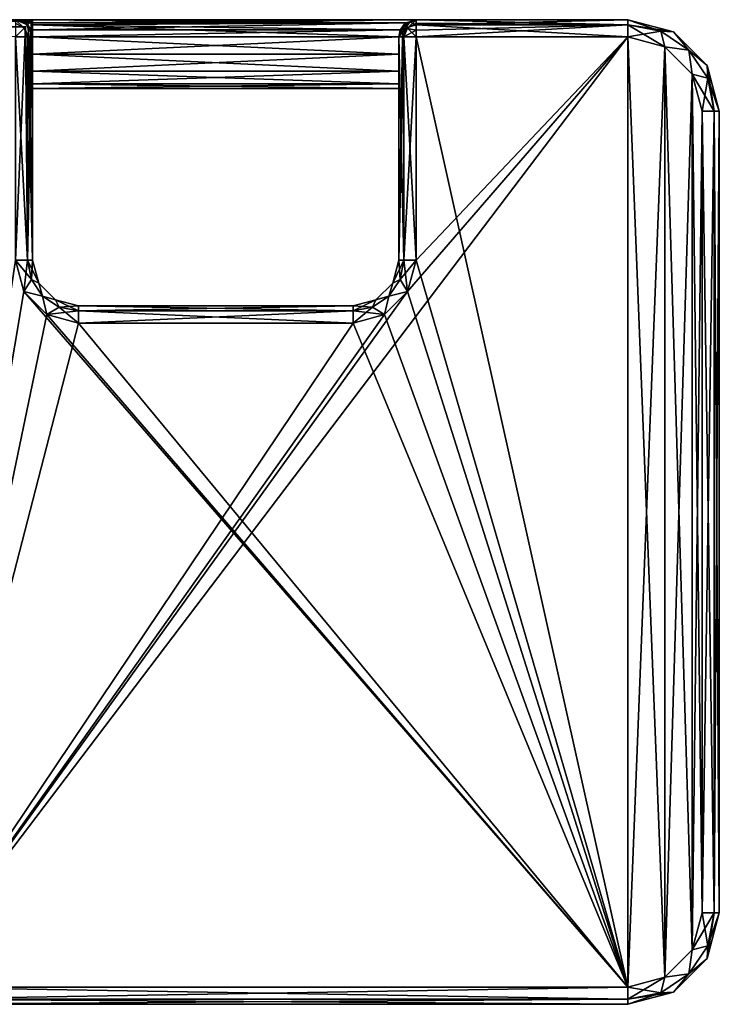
# Model space of a CAD drawing. Header units: inches. Extents: x 0 to 13, y -10.8 to 0.
# Tile 3 of 3: x 5.4 to 13, y -10.8 to 0. Entities that reach past the tile are written whole.
import ezdxf

# ---------------------------------------------------------------- set-up
doc = ezdxf.new("R2010")
doc.units = ezdxf.units.IN
doc.header["$LTSCALE"] = 198.929398
doc.header["$MEASUREMENT"] = 0
for name, color, linetype in [('1', 7, 'CONTINUOUS'), ('10', 7, 'CONTINUOUS'), ('11', 7, 'CONTINUOUS'), ('12', 7, 'CONTINUOUS'), ('13', 7, 'CONTINUOUS'), ('14', 7, 'CONTINUOUS'), ('15', 7, 'CONTINUOUS'), ('2', 7, 'CONTINUOUS'), ('20', 7, 'CONTINUOUS'), ('21', 7, 'CONTINUOUS'), ('22', 7, 'CONTINUOUS'), ('23', 7, 'CONTINUOUS'), ('27', 7, 'CONTINUOUS'), ('28', 7, 'CONTINUOUS'), ('29', 7, 'CONTINUOUS'), ('30', 7, 'CONTINUOUS'), ('31', 7, 'CONTINUOUS'), ('38', 7, 'CONTINUOUS'), ('39', 7, 'CONTINUOUS'), ('40', 7, 'CONTINUOUS'), ('41', 7, 'CONTINUOUS'), ('42', 7, 'CONTINUOUS'), ('43', 7, 'CONTINUOUS'), ('45', 7, 'CONTINUOUS'), ('46', 7, 'CONTINUOUS'), ('47', 7, 'CONTINUOUS'), ('48', 7, 'CONTINUOUS'), ('49', 7, 'CONTINUOUS'), ('50', 7, 'CONTINUOUS'), ('51', 7, 'CONTINUOUS'), ('75', 7, 'CONTINUOUS'), ('76', 7, 'CONTINUOUS'), ('77', 7, 'CONTINUOUS'), ('78', 7, 'CONTINUOUS'), ('79', 7, 'CONTINUOUS'), ('80', 7, 'CONTINUOUS'), ('81', 7, 'CONTINUOUS'), ('82', 7, 'CONTINUOUS'), ('83', 7, 'CONTINUOUS'), ('84', 7, 'CONTINUOUS'), ('85', 7, 'CONTINUOUS'), ('86', 7, 'CONTINUOUS'), ('87', 7, 'CONTINUOUS'), ('88', 7, 'CONTINUOUS'), ('89', 7, 'CONTINUOUS'), ('90', 7, 'CONTINUOUS')]:
    doc.layers.add(name, color=color, linetype=linetype)

msp = doc.modelspace()

# ---------------------------------------------------------------- linework, layer by layer
at = {"layer": '1', "color": 3, "linetype": 'CONTINUOUS'}
for points in [[(12, -10.562, -1.375), (4.125, -10.562, -1.375), (12, -0.188, -1.375), (12, -10.562, -1.375)], [(12, -0.188, -1.375), (4.125, -10.562, -1.375), (9.595, -2.969, -1.375), (12, -0.188, -1.375)], [(9.688, -2.625, -1.375), (12, -0.188, -1.375), (9.595, -2.969, -1.375), (9.688, -2.625, -1.375)], [(9.688, -0.188, -1.375), (12, -0.188, -1.375), (9.688, -2.625, -1.375), (9.688, -0.188, -1.375)], [(12.406, -0.296, -1.375), (12, -10.562, -1.375), (12, -0.188, -1.375), (12.406, -0.296, -1.375)], [(12.406, -10.454, -1.375), (12, -10.562, -1.375), (12.406, -0.296, -1.375), (12.406, -10.454, -1.375)], [(12.704, -0.594, -1.375), (12.406, -10.454, -1.375), (12.406, -0.296, -1.375), (12.704, -0.594, -1.375)], [(12.704, -10.156, -1.375), (12.406, -10.454, -1.375), (12.704, -0.594, -1.375), (12.704, -10.156, -1.375)], [(12.812, -1, -1.375), (12.704, -10.156, -1.375), (12.704, -0.594, -1.375), (12.812, -1, -1.375)], [(12.812, -9.75, -1.375), (12.704, -10.156, -1.375), (12.812, -1, -1.375), (12.812, -9.75, -1.375)], [(5.405, -2.969, -1.375), (4.125, -10.562, -1.375), (5.312, -2.625, -1.375), (5.405, -2.969, -1.375)], [(9.595, -2.969, -1.375), (4.125, -10.562, -1.375), (9.344, -3.22, -1.375), (9.595, -2.969, -1.375)], [(5.656, -3.22, -1.375), (4.125, -10.562, -1.375), (5.405, -2.969, -1.375), (5.656, -3.22, -1.375)], [(9.344, -3.22, -1.375), (4.125, -10.562, -1.375), (9, -3.312, -1.375), (9.344, -3.22, -1.375)], [(6, -3.312, -1.375), (4.125, -10.562, -1.375), (5.656, -3.22, -1.375), (6, -3.312, -1.375)], [(9, -3.312, -1.375), (4.125, -10.562, -1.375), (6, -3.312, -1.375), (9, -3.312, -1.375)]]:
    msp.add_3dface(points, dxfattribs=at)
at = {"layer": '10', "color": 3, "linetype": 'CONTINUOUS'}
for points in [[(4.125, -10.75, -1.188), (12, -10.75, -1.188), (4.125, -10.75, 1.188), (4.125, -10.75, -1.188)], [(4.125, -10.75, 1.188), (12, -10.75, -1.188), (12, -10.75, 1.188), (4.125, -10.75, 1.188)]]:
    msp.add_3dface(points, dxfattribs=at)
at = {"layer": '11', "color": 3, "linetype": 'CONTINUOUS'}
for points in [[(13, -9.75, -1.188), (13, -1, -1.188), (13, -9.75, 1.188), (13, -9.75, -1.188)], [(13, -9.75, 1.188), (13, -1, -1.188), (13, -1, 1.188), (13, -9.75, 1.188)]]:
    msp.add_3dface(points, dxfattribs=at)
at = {"layer": '12', "color": 3, "linetype": 'CONTINUOUS'}
for points in [[(3.125, 0, -1.188), (5.312, 0, 0.312), (5.5, 0, -0.312), (3.125, 0, -1.188)], [(5.5, 0, -1.188), (3.125, 0, -1.188), (5.5, 0, -0.312), (5.5, 0, -1.188)], [(5.312, 0, 0.312), (9.688, 0, 0.312), (5.5, 0, -0.312), (5.312, 0, 0.312)], [(9.688, 0, 0.312), (9.688, 0, -0.312), (5.5, 0, -0.312), (9.688, 0, 0.312)], [(9.688, 0, -1.188), (9.688, 0, -0.312), (12, 0, 1.188), (9.688, 0, -1.188)], [(12, 0, 1.188), (9.688, 0, -0.312), (9.688, 0, 0.312), (12, 0, 1.188)], [(12, 0, -1.188), (9.688, 0, -1.188), (12, 0, 1.188), (12, 0, -1.188)], [(9.688, 0, 1.188), (12, 0, 1.188), (9.688, 0, 0.312), (9.688, 0, 1.188)]]:
    msp.add_3dface(points, dxfattribs=at)
at = {"layer": '13', "color": 3, "linetype": 'CONTINUOUS'}
for points in [[(9.5, -0.375, -0.5), (9.5, -0.188, -0.5), (9.5, -2.625, -1.188), (9.5, -0.375, -0.5)], [(9.5, -2.625, -1.188), (9.5, -0.188, -0.5), (9.5, -0.188, -1.188), (9.5, -2.625, -1.188)], [(9.5, -0.562, 0.45), (9.5, -0.7, 0.312), (9.5, -0.188, 1.188), (9.5, -0.562, 0.45)], [(9.5, -0.188, 1.188), (9.5, -0.7, 0.312), (9.5, -2.625, -1.188), (9.5, -0.188, 1.188)], [(9.5, -0.375, 0.5), (9.5, -0.562, 0.45), (9.5, -0.188, 1.188), (9.5, -0.375, 0.5)], [(9.5, -0.188, 0.5), (9.5, -0.375, 0.5), (9.5, -0.188, 1.188), (9.5, -0.188, 0.5)], [(9.5, -2.625, 1.188), (9.5, -0.188, 1.188), (9.5, -2.625, -1.188), (9.5, -2.625, 1.188)], [(9.5, -0.562, -0.45), (9.5, -0.375, -0.5), (9.5, -2.625, -1.188), (9.5, -0.562, -0.45)], [(9.5, -0.7, -0.312), (9.5, -0.562, -0.45), (9.5, -2.625, -1.188), (9.5, -0.7, -0.312)], [(9.5, -0.75, -0.125), (9.5, -0.7, -0.312), (9.5, -2.625, -1.188), (9.5, -0.75, -0.125)], [(9.5, -0.7, 0.312), (9.5, -0.75, 0.125), (9.5, -2.625, -1.188), (9.5, -0.7, 0.312)], [(9.5, -0.75, 0.125), (9.5, -0.75, -0.125), (9.5, -2.625, -1.188), (9.5, -0.75, 0.125)]]:
    msp.add_3dface(points, dxfattribs=at)
at = {"layer": '14', "color": 3, "linetype": 'CONTINUOUS'}
for points in [[(9, -3.125, -1.188), (6, -3.125, -1.188), (9, -3.125, 1.188), (9, -3.125, -1.188)], [(9, -3.125, 1.188), (6, -3.125, -1.188), (6, -3.125, 1.188), (9, -3.125, 1.188)]]:
    msp.add_3dface(points, dxfattribs=at)
at = {"layer": '15', "color": 3, "linetype": 'CONTINUOUS'}
for points in [[(5.5, 0, -1.188), (5.5, 0, -0.312), (5.5, -0.055, -0.445), (5.5, 0, -1.188)], [(5.5, -0.188, -0.5), (5.5, 0, -1.188), (5.5, -0.055, -0.445), (5.5, -0.188, -0.5)], [(5.5, 0, -1.188), (5.5, -0.188, -0.5), (5.5, -0.375, -0.5), (5.5, 0, -1.188)], [(5.5, -2.625, -1.188), (5.5, 0, -1.188), (5.5, -2.625, 1.188), (5.5, -2.625, -1.188)], [(5.5, -2.625, 1.188), (5.5, 0, -1.188), (5.5, -0.7, -0.312), (5.5, -2.625, 1.188)], [(5.5, -0.7, -0.312), (5.5, 0, -1.188), (5.5, -0.562, -0.45), (5.5, -0.7, -0.312)], [(5.5, -0.562, -0.45), (5.5, 0, -1.188), (5.5, -0.375, -0.5), (5.5, -0.562, -0.45)], [(5.5, -0.188, 1.188), (5.5, -2.625, 1.188), (5.5, -0.188, 0.5), (5.5, -0.188, 1.188)], [(5.5, -0.188, 0.5), (5.5, -2.625, 1.188), (5.5, -0.375, 0.5), (5.5, -0.188, 0.5)], [(5.5, -0.375, 0.5), (5.5, -2.625, 1.188), (5.5, -0.562, 0.45), (5.5, -0.375, 0.5)], [(5.5, -0.562, 0.45), (5.5, -2.625, 1.188), (5.5, -0.7, 0.312), (5.5, -0.562, 0.45)], [(5.5, -0.7, 0.312), (5.5, -2.625, 1.188), (5.5, -0.75, 0.125), (5.5, -0.7, 0.312)], [(5.5, -0.75, -0.125), (5.5, -2.625, 1.188), (5.5, -0.7, -0.312), (5.5, -0.75, -0.125)], [(5.5, -0.75, 0.125), (5.5, -2.625, 1.188), (5.5, -0.75, -0.125), (5.5, -0.75, 0.125)]]:
    msp.add_3dface(points, dxfattribs=at)
at = {"layer": '2', "color": 3, "linetype": 'CONTINUOUS'}
for points in [[(9.688, -0.188, 1.375), (9.688, -2.625, 1.375), (12, -10.562, 1.375), (9.688, -0.188, 1.375)], [(12, -0.188, 1.375), (9.688, -0.188, 1.375), (12, -10.562, 1.375), (12, -0.188, 1.375)], [(12.406, -0.296, 1.375), (12, -0.188, 1.375), (12.406, -10.454, 1.375), (12.406, -0.296, 1.375)], [(12.406, -10.454, 1.375), (12, -0.188, 1.375), (12, -10.562, 1.375), (12.406, -10.454, 1.375)], [(12.704, -0.594, 1.375), (12.406, -0.296, 1.375), (12.704, -10.156, 1.375), (12.704, -0.594, 1.375)], [(12.704, -10.156, 1.375), (12.406, -0.296, 1.375), (12.406, -10.454, 1.375), (12.704, -10.156, 1.375)], [(12.812, -1, 1.375), (12.704, -0.594, 1.375), (12.812, -9.75, 1.375), (12.812, -1, 1.375)], [(12.812, -9.75, 1.375), (12.704, -0.594, 1.375), (12.704, -10.156, 1.375), (12.812, -9.75, 1.375)], [(5.405, -2.969, 1.375), (5.312, -2.625, 1.375), (4.125, -10.562, 1.375), (5.405, -2.969, 1.375)], [(9.688, -2.625, 1.375), (9.595, -2.969, 1.375), (12, -10.562, 1.375), (9.688, -2.625, 1.375)], [(12, -10.562, 1.375), (5.405, -2.969, 1.375), (4.125, -10.562, 1.375), (12, -10.562, 1.375)], [(5.656, -3.22, 1.375), (5.405, -2.969, 1.375), (12, -10.562, 1.375), (5.656, -3.22, 1.375)], [(9.595, -2.969, 1.375), (9.344, -3.22, 1.375), (12, -10.562, 1.375), (9.595, -2.969, 1.375)], [(6, -3.312, 1.375), (5.656, -3.22, 1.375), (12, -10.562, 1.375), (6, -3.312, 1.375)], [(9.344, -3.22, 1.375), (9, -3.312, 1.375), (12, -10.562, 1.375), (9.344, -3.22, 1.375)], [(9, -3.312, 1.375), (6, -3.312, 1.375), (12, -10.562, 1.375), (9, -3.312, 1.375)]]:
    msp.add_3dface(points, dxfattribs=at)
at = {"layer": '20', "color": 3, "linetype": 'CONTINUOUS'}
for points in [[(5.5, -2.625, -1.188), (5.5, -2.625, 1.188), (5.567, -2.875, 1.188), (5.5, -2.625, -1.188)], [(5.567, -2.875, -1.188), (5.5, -2.625, -1.188), (5.567, -2.875, 1.188), (5.567, -2.875, -1.188)], [(5.75, -3.058, -1.188), (5.567, -2.875, -1.188), (5.75, -3.058, 1.188), (5.75, -3.058, -1.188)], [(5.75, -3.058, 1.188), (5.567, -2.875, -1.188), (5.567, -2.875, 1.188), (5.75, -3.058, 1.188)], [(6, -3.125, 1.188), (6, -3.125, -1.188), (5.75, -3.058, -1.188), (6, -3.125, 1.188)], [(6, -3.125, 1.188), (5.75, -3.058, -1.188), (5.75, -3.058, 1.188), (6, -3.125, 1.188)]]:
    msp.add_3dface(points, dxfattribs=at)
at = {"layer": '21', "color": 3, "linetype": 'CONTINUOUS'}
for points in [[(9.5, -2.625, 1.188), (9.5, -2.625, -1.188), (9.433, -2.875, -1.188), (9.5, -2.625, 1.188)], [(9.5, -2.625, 1.188), (9.433, -2.875, -1.188), (9.433, -2.875, 1.188), (9.5, -2.625, 1.188)], [(9.433, -2.875, -1.188), (9.25, -3.058, -1.188), (9.433, -2.875, 1.188), (9.433, -2.875, -1.188)], [(9.433, -2.875, 1.188), (9.25, -3.058, -1.188), (9.25, -3.058, 1.188), (9.433, -2.875, 1.188)], [(9, -3.125, -1.188), (9, -3.125, 1.188), (9.25, -3.058, 1.188), (9, -3.125, -1.188)], [(9.25, -3.058, -1.188), (9, -3.125, -1.188), (9.25, -3.058, 1.188), (9.25, -3.058, -1.188)]]:
    msp.add_3dface(points, dxfattribs=at)
at = {"layer": '22', "color": 3, "linetype": 'CONTINUOUS'}
for points in [[(12, 0, -1.188), (12, 0, 1.188), (12.5, -0.134, 1.188), (12, 0, -1.188)], [(12.5, -0.134, -1.188), (12, 0, -1.188), (12.5, -0.134, 1.188), (12.5, -0.134, -1.188)], [(12.866, -0.5, -1.188), (12.5, -0.134, -1.188), (12.866, -0.5, 1.188), (12.866, -0.5, -1.188)], [(12.866, -0.5, 1.188), (12.5, -0.134, -1.188), (12.5, -0.134, 1.188), (12.866, -0.5, 1.188)], [(13, -1, 1.188), (13, -1, -1.188), (12.866, -0.5, -1.188), (13, -1, 1.188)], [(13, -1, 1.188), (12.866, -0.5, -1.188), (12.866, -0.5, 1.188), (13, -1, 1.188)]]:
    msp.add_3dface(points, dxfattribs=at)
at = {"layer": '23', "color": 3, "linetype": 'CONTINUOUS'}
for points in [[(13, -9.75, -1.188), (13, -9.75, 1.188), (12.866, -10.25, 1.188), (13, -9.75, -1.188)], [(12.866, -10.25, -1.188), (13, -9.75, -1.188), (12.866, -10.25, 1.188), (12.866, -10.25, -1.188)], [(12.5, -10.616, -1.188), (12.866, -10.25, -1.188), (12.5, -10.616, 1.188), (12.5, -10.616, -1.188)], [(12.5, -10.616, 1.188), (12.866, -10.25, -1.188), (12.866, -10.25, 1.188), (12.5, -10.616, 1.188)], [(12, -10.75, 1.188), (12, -10.75, -1.188), (12.5, -10.616, -1.188), (12, -10.75, 1.188)], [(12, -10.75, 1.188), (12.5, -10.616, -1.188), (12.5, -10.616, 1.188), (12, -10.75, 1.188)]]:
    msp.add_3dface(points, dxfattribs=at)
at = {"layer": '27', "color": 3, "linetype": 'CONTINUOUS'}
for points in [[(9.5, -0.375, 0.5), (9.5, -0.188, 0.5), (5.5, -0.188, 0.5), (9.5, -0.375, 0.5)], [(9.5, -0.375, 0.5), (5.5, -0.188, 0.5), (5.5, -0.375, 0.5), (9.5, -0.375, 0.5)]]:
    msp.add_3dface(points, dxfattribs=at)
at = {"layer": '28', "color": 3, "linetype": 'CONTINUOUS'}
for points in [[(9.5, -0.562, 0.45), (9.5, -0.375, 0.5), (5.5, -0.562, 0.45), (9.5, -0.562, 0.45)], [(9.5, -0.375, 0.5), (5.5, -0.375, 0.5), (5.5, -0.562, 0.45), (9.5, -0.375, 0.5)], [(9.5, -0.7, 0.312), (9.5, -0.562, 0.45), (5.5, -0.7, 0.312), (9.5, -0.7, 0.312)], [(9.5, -0.562, 0.45), (5.5, -0.562, 0.45), (5.5, -0.7, 0.312), (9.5, -0.562, 0.45)], [(9.5, -0.75, 0.125), (9.5, -0.7, 0.312), (5.5, -0.75, 0.125), (9.5, -0.75, 0.125)], [(9.5, -0.7, 0.312), (5.5, -0.7, 0.312), (5.5, -0.75, 0.125), (9.5, -0.7, 0.312)]]:
    msp.add_3dface(points, dxfattribs=at)
at = {"layer": '29', "color": 3, "linetype": 'CONTINUOUS'}
for points in [[(9.5, -0.75, -0.125), (9.5, -0.75, 0.125), (5.5, -0.75, 0.125), (9.5, -0.75, -0.125)], [(9.5, -0.75, -0.125), (5.5, -0.75, 0.125), (5.5, -0.75, -0.125), (9.5, -0.75, -0.125)]]:
    msp.add_3dface(points, dxfattribs=at)
at = {"layer": '30', "color": 3, "linetype": 'CONTINUOUS'}
for points in [[(9.5, -0.375, -0.5), (9.5, -0.562, -0.45), (5.5, -0.375, -0.5), (9.5, -0.375, -0.5)], [(9.5, -0.562, -0.45), (5.5, -0.562, -0.45), (5.5, -0.375, -0.5), (9.5, -0.562, -0.45)], [(9.5, -0.562, -0.45), (9.5, -0.7, -0.312), (5.5, -0.562, -0.45), (9.5, -0.562, -0.45)], [(9.5, -0.7, -0.312), (5.5, -0.7, -0.312), (5.5, -0.562, -0.45), (9.5, -0.7, -0.312)], [(9.5, -0.7, -0.312), (9.5, -0.75, -0.125), (5.5, -0.7, -0.312), (9.5, -0.7, -0.312)], [(9.5, -0.75, -0.125), (5.5, -0.75, -0.125), (5.5, -0.7, -0.312), (9.5, -0.75, -0.125)]]:
    msp.add_3dface(points, dxfattribs=at)
at = {"layer": '31', "color": 3, "linetype": 'CONTINUOUS'}
for points in [[(9.5, -0.188, -0.5), (9.5, -0.375, -0.5), (5.5, -0.375, -0.5), (9.5, -0.188, -0.5)], [(5.5, -0.188, -0.5), (9.5, -0.188, -0.5), (5.5, -0.375, -0.5), (5.5, -0.188, -0.5)]]:
    msp.add_3dface(points, dxfattribs=at)
at = {"layer": '38', "color": 3, "linetype": 'CONTINUOUS'}
for points in [[(4.125, -10.562, -1.375), (12, -10.562, -1.375), (12, -10.695, -1.32), (4.125, -10.562, -1.375)], [(4.125, -10.695, -1.32), (4.125, -10.562, -1.375), (12, -10.695, -1.32), (4.125, -10.695, -1.32)], [(12, -10.75, -1.188), (4.125, -10.75, -1.188), (4.125, -10.695, -1.32), (12, -10.75, -1.188)], [(12, -10.75, -1.188), (4.125, -10.695, -1.32), (12, -10.695, -1.32), (12, -10.75, -1.188)]]:
    msp.add_3dface(points, dxfattribs=at)
at = {"layer": '39', "color": 3, "linetype": 'CONTINUOUS'}
for points in [[(12.704, -10.156, -1.375), (12.812, -9.75, -1.375), (12.873, -10.112, -1.32), (12.704, -10.156, -1.375)], [(12.873, -10.112, -1.32), (12.812, -9.75, -1.375), (12.945, -9.75, -1.32), (12.873, -10.112, -1.32)], [(13, -9.75, -1.188), (12.866, -10.25, -1.188), (12.945, -9.75, -1.32), (13, -9.75, -1.188)], [(12.866, -10.25, -1.188), (12.873, -10.112, -1.32), (12.945, -9.75, -1.32), (12.866, -10.25, -1.188)], [(12.406, -10.454, -1.375), (12.704, -10.156, -1.375), (12.668, -10.418, -1.32), (12.406, -10.454, -1.375)], [(12.668, -10.418, -1.32), (12.704, -10.156, -1.375), (12.873, -10.112, -1.32), (12.668, -10.418, -1.32)], [(12.866, -10.25, -1.188), (12.668, -10.418, -1.32), (12.873, -10.112, -1.32), (12.866, -10.25, -1.188)], [(12.866, -10.25, -1.188), (12.5, -10.616, -1.188), (12.668, -10.418, -1.32), (12.866, -10.25, -1.188)], [(12.362, -10.623, -1.32), (12.406, -10.454, -1.375), (12.668, -10.418, -1.32), (12.362, -10.623, -1.32)], [(12.5, -10.616, -1.188), (12.362, -10.623, -1.32), (12.668, -10.418, -1.32), (12.5, -10.616, -1.188)], [(12, -10.562, -1.375), (12.406, -10.454, -1.375), (12, -10.695, -1.32), (12, -10.562, -1.375)], [(12, -10.695, -1.32), (12.406, -10.454, -1.375), (12.362, -10.623, -1.32), (12, -10.695, -1.32)], [(12.5, -10.616, -1.188), (12, -10.75, -1.188), (12.362, -10.623, -1.32), (12.5, -10.616, -1.188)], [(12, -10.75, -1.188), (12, -10.695, -1.32), (12.362, -10.623, -1.32), (12, -10.75, -1.188)]]:
    msp.add_3dface(points, dxfattribs=at)
at = {"layer": '40', "color": 3, "linetype": 'CONTINUOUS'}
for points in [[(12.812, -9.75, -1.375), (12.812, -1, -1.375), (12.945, -1, -1.32), (12.812, -9.75, -1.375)], [(12.945, -9.75, -1.32), (12.812, -9.75, -1.375), (12.945, -1, -1.32), (12.945, -9.75, -1.32)], [(13, -1, -1.188), (13, -9.75, -1.188), (12.945, -9.75, -1.32), (13, -1, -1.188)], [(13, -1, -1.188), (12.945, -9.75, -1.32), (12.945, -1, -1.32), (13, -1, -1.188)]]:
    msp.add_3dface(points, dxfattribs=at)
at = {"layer": '41', "color": 3, "linetype": 'CONTINUOUS'}
for points in [[(12, 0, -1.188), (12.5, -0.134, -1.188), (12, -0.055, -1.32), (12, 0, -1.188)], [(12.362, -0.127, -1.32), (12, -0.188, -1.375), (12, -0.055, -1.32), (12.362, -0.127, -1.32)], [(12.5, -0.134, -1.188), (12.362, -0.127, -1.32), (12, -0.055, -1.32), (12.5, -0.134, -1.188)], [(12.406, -0.296, -1.375), (12, -0.188, -1.375), (12.362, -0.127, -1.32), (12.406, -0.296, -1.375)], [(12.668, -0.332, -1.32), (12.406, -0.296, -1.375), (12.362, -0.127, -1.32), (12.668, -0.332, -1.32)], [(12.5, -0.134, -1.188), (12.668, -0.332, -1.32), (12.362, -0.127, -1.32), (12.5, -0.134, -1.188)], [(12.5, -0.134, -1.188), (12.866, -0.5, -1.188), (12.668, -0.332, -1.32), (12.5, -0.134, -1.188)], [(12.704, -0.594, -1.375), (12.406, -0.296, -1.375), (12.668, -0.332, -1.32), (12.704, -0.594, -1.375)], [(12.873, -0.638, -1.32), (12.704, -0.594, -1.375), (12.668, -0.332, -1.32), (12.873, -0.638, -1.32)], [(12.866, -0.5, -1.188), (12.873, -0.638, -1.32), (12.668, -0.332, -1.32), (12.866, -0.5, -1.188)], [(12.866, -0.5, -1.188), (13, -1, -1.188), (12.873, -0.638, -1.32), (12.866, -0.5, -1.188)], [(12.812, -1, -1.375), (12.704, -0.594, -1.375), (12.945, -1, -1.32), (12.812, -1, -1.375)], [(12.945, -1, -1.32), (12.704, -0.594, -1.375), (12.873, -0.638, -1.32), (12.945, -1, -1.32)], [(13, -1, -1.188), (12.945, -1, -1.32), (12.873, -0.638, -1.32), (13, -1, -1.188)]]:
    msp.add_3dface(points, dxfattribs=at)
at = {"layer": '42', "color": 3, "linetype": 'CONTINUOUS'}
for points in [[(9.688, 0, -1.188), (12, 0, -1.188), (12, -0.055, -1.32), (9.688, 0, -1.188)], [(9.688, 0, -1.188), (12, -0.055, -1.32), (9.688, -0.038, -1.3), (9.688, 0, -1.188)], [(9.688, -0.038, -1.3), (12, -0.055, -1.32), (9.688, -0.055, -1.32), (9.688, -0.038, -1.3)], [(12, -0.188, -1.375), (9.688, -0.188, -1.375), (9.688, -0.055, -1.32), (12, -0.188, -1.375)], [(12, -0.055, -1.32), (12, -0.188, -1.375), (9.688, -0.055, -1.32), (12, -0.055, -1.32)]]:
    msp.add_3dface(points, dxfattribs=at)
at = {"layer": '43', "color": 3, "linetype": 'CONTINUOUS'}
for points in [[(3.125, 0, -1.188), (5.5, 0, -1.188), (5.483, -0.017, -1.266), (3.125, 0, -1.188)], [(3.143, -0.053, -1.318), (3.125, 0, -1.188), (5.483, -0.017, -1.266), (3.143, -0.053, -1.318)], [(5.421, -0.079, -1.34), (3.143, -0.053, -1.318), (5.483, -0.017, -1.266), (5.421, -0.079, -1.34)], [(3.165, -0.114, -1.36), (3.143, -0.053, -1.318), (5.421, -0.079, -1.34), (3.165, -0.114, -1.36)], [(5.312, -0.188, -1.375), (3.165, -0.114, -1.36), (5.421, -0.079, -1.34), (5.312, -0.188, -1.375)]]:
    msp.add_3dface(points, dxfattribs=at)
at = {"layer": '45', "color": 3, "linetype": 'CONTINUOUS'}
for points in [[(9.5, -2.625, -1.188), (9.5, -0.188, -1.188), (9.538, -0.188, -1.3), (9.5, -2.625, -1.188)], [(9.555, -2.625, -1.32), (9.5, -2.625, -1.188), (9.555, -0.188, -1.32), (9.555, -2.625, -1.32)], [(9.555, -0.188, -1.32), (9.5, -2.625, -1.188), (9.538, -0.188, -1.3), (9.555, -0.188, -1.32)], [(9.688, -0.188, -1.375), (9.688, -2.625, -1.375), (9.555, -2.625, -1.32), (9.688, -0.188, -1.375)], [(9.688, -0.188, -1.375), (9.555, -2.625, -1.32), (9.555, -0.188, -1.32), (9.688, -0.188, -1.375)]]:
    msp.add_3dface(points, dxfattribs=at)
at = {"layer": '46', "color": 3, "linetype": 'CONTINUOUS'}
for points in [[(9.433, -2.875, -1.188), (9.5, -2.625, -1.188), (9.513, -2.837, -1.32), (9.433, -2.875, -1.188)], [(9.5, -2.625, -1.188), (9.555, -2.625, -1.32), (9.513, -2.837, -1.32), (9.5, -2.625, -1.188)], [(9.555, -2.625, -1.32), (9.595, -2.969, -1.375), (9.513, -2.837, -1.32), (9.555, -2.625, -1.32)], [(9.688, -2.625, -1.375), (9.595, -2.969, -1.375), (9.555, -2.625, -1.32), (9.688, -2.625, -1.375)], [(9.25, -3.058, -1.188), (9.433, -2.875, -1.188), (9.392, -3.017, -1.32), (9.25, -3.058, -1.188)], [(9.513, -2.837, -1.32), (9.595, -2.969, -1.375), (9.392, -3.017, -1.32), (9.513, -2.837, -1.32)], [(9.433, -2.875, -1.188), (9.513, -2.837, -1.32), (9.392, -3.017, -1.32), (9.433, -2.875, -1.188)], [(9.595, -2.969, -1.375), (9.344, -3.22, -1.375), (9.392, -3.017, -1.32), (9.595, -2.969, -1.375)], [(9, -3.125, -1.188), (9.25, -3.058, -1.188), (9, -3.18, -1.32), (9, -3.125, -1.188)], [(9, -3.18, -1.32), (9.25, -3.058, -1.188), (9.212, -3.138, -1.32), (9, -3.18, -1.32)], [(9.392, -3.017, -1.32), (9.344, -3.22, -1.375), (9.212, -3.138, -1.32), (9.392, -3.017, -1.32)], [(9.25, -3.058, -1.188), (9.392, -3.017, -1.32), (9.212, -3.138, -1.32), (9.25, -3.058, -1.188)], [(9.344, -3.22, -1.375), (9, -3.312, -1.375), (9.212, -3.138, -1.32), (9.344, -3.22, -1.375)], [(9, -3.312, -1.375), (9, -3.18, -1.32), (9.212, -3.138, -1.32), (9, -3.312, -1.375)]]:
    msp.add_3dface(points, dxfattribs=at)
at = {"layer": '47', "color": 3, "linetype": 'CONTINUOUS'}
for points in [[(6, -3.125, -1.188), (9, -3.125, -1.188), (9, -3.18, -1.32), (6, -3.125, -1.188)], [(6, -3.18, -1.32), (6, -3.125, -1.188), (9, -3.18, -1.32), (6, -3.18, -1.32)], [(9, -3.312, -1.375), (6, -3.312, -1.375), (6, -3.18, -1.32), (9, -3.312, -1.375)], [(9, -3.312, -1.375), (6, -3.18, -1.32), (9, -3.18, -1.32), (9, -3.312, -1.375)]]:
    msp.add_3dface(points, dxfattribs=at)
at = {"layer": '48', "color": 3, "linetype": 'CONTINUOUS'}
for points in [[(5.405, -2.969, -1.375), (5.312, -2.625, -1.375), (5.487, -2.837, -1.32), (5.405, -2.969, -1.375)], [(5.312, -2.625, -1.375), (5.445, -2.625, -1.32), (5.487, -2.837, -1.32), (5.312, -2.625, -1.375)], [(5.5, -2.625, -1.188), (5.567, -2.875, -1.188), (5.445, -2.625, -1.32), (5.5, -2.625, -1.188)], [(5.445, -2.625, -1.32), (5.567, -2.875, -1.188), (5.487, -2.837, -1.32), (5.445, -2.625, -1.32)], [(5.608, -3.017, -1.32), (5.405, -2.969, -1.375), (5.487, -2.837, -1.32), (5.608, -3.017, -1.32)], [(5.567, -2.875, -1.188), (5.608, -3.017, -1.32), (5.487, -2.837, -1.32), (5.567, -2.875, -1.188)], [(5.567, -2.875, -1.188), (5.75, -3.058, -1.188), (5.608, -3.017, -1.32), (5.567, -2.875, -1.188)], [(5.656, -3.22, -1.375), (5.405, -2.969, -1.375), (5.608, -3.017, -1.32), (5.656, -3.22, -1.375)], [(5.788, -3.138, -1.32), (5.656, -3.22, -1.375), (5.608, -3.017, -1.32), (5.788, -3.138, -1.32)], [(5.75, -3.058, -1.188), (5.788, -3.138, -1.32), (5.608, -3.017, -1.32), (5.75, -3.058, -1.188)], [(5.75, -3.058, -1.188), (6, -3.125, -1.188), (5.788, -3.138, -1.32), (5.75, -3.058, -1.188)], [(6, -3.18, -1.32), (5.656, -3.22, -1.375), (5.788, -3.138, -1.32), (6, -3.18, -1.32)], [(6, -3.312, -1.375), (5.656, -3.22, -1.375), (6, -3.18, -1.32), (6, -3.312, -1.375)], [(6, -3.125, -1.188), (6, -3.18, -1.32), (5.788, -3.138, -1.32), (6, -3.125, -1.188)]]:
    msp.add_3dface(points, dxfattribs=at)
at = {"layer": '49', "color": 3, "linetype": 'CONTINUOUS'}
for points in [[(5.5, 0, -1.188), (5.5, -2.625, -1.188), (5.445, -2.625, -1.32), (5.5, 0, -1.188)], [(5.483, -0.017, -1.266), (5.5, 0, -1.188), (5.445, -2.625, -1.32), (5.483, -0.017, -1.266)], [(5.312, -2.625, -1.375), (5.312, -0.188, -1.375), (5.421, -0.079, -1.34), (5.312, -2.625, -1.375)], [(5.312, -2.625, -1.375), (5.421, -0.079, -1.34), (5.445, -2.625, -1.32), (5.312, -2.625, -1.375)], [(5.421, -0.079, -1.34), (5.483, -0.017, -1.266), (5.445, -2.625, -1.32), (5.421, -0.079, -1.34)]]:
    msp.add_3dface(points, dxfattribs=at)
at = {"layer": '50', "color": 3, "linetype": 'CONTINUOUS'}
for points in [[(9.688, 0, -0.312), (9.688, 0, -1.188), (9.555, -0.055, -1.188), (9.688, 0, -0.312)], [(9.579, -0.035, -0.421), (9.688, 0, -0.312), (9.555, -0.055, -1.188), (9.579, -0.035, -0.421)], [(9.5, -0.188, -1.188), (9.517, -0.109, -0.483), (9.555, -0.055, -1.188), (9.5, -0.188, -1.188)], [(9.517, -0.109, -0.483), (9.579, -0.035, -0.421), (9.555, -0.055, -1.188), (9.517, -0.109, -0.483)], [(9.5, -0.188, -1.188), (9.5, -0.188, -0.5), (9.517, -0.109, -0.483), (9.5, -0.188, -1.188)]]:
    msp.add_3dface(points, dxfattribs=at)
at = {"layer": '51', "color": 3, "linetype": 'CONTINUOUS'}
for points in [[(5.5, 0, -0.312), (9.688, 0, -0.312), (9.579, -0.035, -0.421), (5.5, 0, -0.312)], [(5.5, -0.055, -0.445), (5.5, 0, -0.312), (9.579, -0.035, -0.421), (5.5, -0.055, -0.445)], [(9.517, -0.109, -0.483), (5.5, -0.055, -0.445), (9.579, -0.035, -0.421), (9.517, -0.109, -0.483)], [(9.5, -0.188, -0.5), (5.5, -0.188, -0.5), (5.5, -0.055, -0.445), (9.5, -0.188, -0.5)], [(9.5, -0.188, -0.5), (5.5, -0.055, -0.445), (9.517, -0.109, -0.483), (9.5, -0.188, -0.5)]]:
    msp.add_3dface(points, dxfattribs=at)
at = {"layer": '75', "color": 3, "linetype": 'CONTINUOUS'}
for points in [[(12, -10.562, 1.375), (4.125, -10.562, 1.375), (4.125, -10.695, 1.32), (12, -10.562, 1.375)], [(12, -10.562, 1.375), (4.125, -10.695, 1.32), (12, -10.695, 1.32), (12, -10.562, 1.375)], [(4.125, -10.75, 1.188), (12, -10.75, 1.188), (12, -10.695, 1.32), (4.125, -10.75, 1.188)], [(4.125, -10.695, 1.32), (4.125, -10.75, 1.188), (12, -10.695, 1.32), (4.125, -10.695, 1.32)]]:
    msp.add_3dface(points, dxfattribs=at)
at = {"layer": '76', "color": 3, "linetype": 'CONTINUOUS'}
for points in [[(12.812, -9.75, 1.375), (12.704, -10.156, 1.375), (12.945, -9.75, 1.32), (12.812, -9.75, 1.375)], [(12.945, -9.75, 1.32), (12.704, -10.156, 1.375), (12.873, -10.112, 1.32), (12.945, -9.75, 1.32)], [(12.866, -10.25, 1.188), (13, -9.75, 1.188), (12.873, -10.112, 1.32), (12.866, -10.25, 1.188)], [(13, -9.75, 1.188), (12.945, -9.75, 1.32), (12.873, -10.112, 1.32), (13, -9.75, 1.188)], [(12.704, -10.156, 1.375), (12.406, -10.454, 1.375), (12.668, -10.418, 1.32), (12.704, -10.156, 1.375)], [(12.873, -10.112, 1.32), (12.704, -10.156, 1.375), (12.668, -10.418, 1.32), (12.873, -10.112, 1.32)], [(12.866, -10.25, 1.188), (12.873, -10.112, 1.32), (12.668, -10.418, 1.32), (12.866, -10.25, 1.188)], [(12.5, -10.616, 1.188), (12.866, -10.25, 1.188), (12.668, -10.418, 1.32), (12.5, -10.616, 1.188)], [(12.668, -10.418, 1.32), (12.406, -10.454, 1.375), (12.362, -10.623, 1.32), (12.668, -10.418, 1.32)], [(12.5, -10.616, 1.188), (12.668, -10.418, 1.32), (12.362, -10.623, 1.32), (12.5, -10.616, 1.188)], [(12.406, -10.454, 1.375), (12, -10.562, 1.375), (12.362, -10.623, 1.32), (12.406, -10.454, 1.375)], [(12, -10.562, 1.375), (12, -10.695, 1.32), (12.362, -10.623, 1.32), (12, -10.562, 1.375)], [(12, -10.75, 1.188), (12.5, -10.616, 1.188), (12, -10.695, 1.32), (12, -10.75, 1.188)], [(12, -10.695, 1.32), (12.5, -10.616, 1.188), (12.362, -10.623, 1.32), (12, -10.695, 1.32)]]:
    msp.add_3dface(points, dxfattribs=at)
at = {"layer": '77', "color": 3, "linetype": 'CONTINUOUS'}
for points in [[(12.812, -1, 1.375), (12.812, -9.75, 1.375), (12.945, -9.75, 1.32), (12.812, -1, 1.375)], [(12.812, -1, 1.375), (12.945, -9.75, 1.32), (12.945, -1, 1.32), (12.812, -1, 1.375)], [(13, -9.75, 1.188), (13, -1, 1.188), (12.945, -1, 1.32), (13, -9.75, 1.188)], [(12.945, -9.75, 1.32), (13, -9.75, 1.188), (12.945, -1, 1.32), (12.945, -9.75, 1.32)]]:
    msp.add_3dface(points, dxfattribs=at)
at = {"layer": '78', "color": 3, "linetype": 'CONTINUOUS'}
for points in [[(12.5, -0.134, 1.188), (12, 0, 1.188), (12.362, -0.127, 1.32), (12.5, -0.134, 1.188)], [(12, 0, 1.188), (12, -0.055, 1.32), (12.362, -0.127, 1.32), (12, 0, 1.188)], [(12, -0.188, 1.375), (12.406, -0.296, 1.375), (12, -0.055, 1.32), (12, -0.188, 1.375)], [(12, -0.055, 1.32), (12.406, -0.296, 1.375), (12.362, -0.127, 1.32), (12, -0.055, 1.32)], [(12.362, -0.127, 1.32), (12.406, -0.296, 1.375), (12.668, -0.332, 1.32), (12.362, -0.127, 1.32)], [(12.5, -0.134, 1.188), (12.362, -0.127, 1.32), (12.668, -0.332, 1.32), (12.5, -0.134, 1.188)], [(12.866, -0.5, 1.188), (12.5, -0.134, 1.188), (12.668, -0.332, 1.32), (12.866, -0.5, 1.188)], [(12.406, -0.296, 1.375), (12.704, -0.594, 1.375), (12.668, -0.332, 1.32), (12.406, -0.296, 1.375)], [(12.668, -0.332, 1.32), (12.704, -0.594, 1.375), (12.873, -0.638, 1.32), (12.668, -0.332, 1.32)], [(12.866, -0.5, 1.188), (12.668, -0.332, 1.32), (12.873, -0.638, 1.32), (12.866, -0.5, 1.188)], [(13, -1, 1.188), (12.866, -0.5, 1.188), (12.945, -1, 1.32), (13, -1, 1.188)], [(12.945, -1, 1.32), (12.866, -0.5, 1.188), (12.873, -0.638, 1.32), (12.945, -1, 1.32)], [(12.704, -0.594, 1.375), (12.812, -1, 1.375), (12.873, -0.638, 1.32), (12.704, -0.594, 1.375)], [(12.812, -1, 1.375), (12.945, -1, 1.32), (12.873, -0.638, 1.32), (12.812, -1, 1.375)]]:
    msp.add_3dface(points, dxfattribs=at)
at = {"layer": '79', "color": 3, "linetype": 'CONTINUOUS'}
for points in [[(12, 0, 1.188), (9.688, 0, 1.188), (9.688, -0.055, 1.32), (12, 0, 1.188)], [(12, -0.055, 1.32), (12, 0, 1.188), (9.688, -0.055, 1.32), (12, -0.055, 1.32)], [(9.688, -0.188, 1.375), (12, -0.188, 1.375), (12, -0.055, 1.32), (9.688, -0.188, 1.375)], [(9.688, -0.188, 1.375), (12, -0.055, 1.32), (9.688, -0.116, 1.361), (9.688, -0.188, 1.375)], [(9.688, -0.116, 1.361), (12, -0.055, 1.32), (9.688, -0.055, 1.32), (9.688, -0.116, 1.361)]]:
    msp.add_3dface(points, dxfattribs=at)
at = {"layer": '80', "color": 3, "linetype": 'CONTINUOUS'}
for points in [[(9.5, -0.188, 1.188), (9.5, -2.625, 1.188), (9.555, -2.625, 1.32), (9.5, -0.188, 1.188)], [(9.5, -0.188, 1.188), (9.555, -2.625, 1.32), (9.555, -0.188, 1.32), (9.5, -0.188, 1.188)], [(9.688, -2.625, 1.375), (9.688, -0.188, 1.375), (9.555, -0.188, 1.32), (9.688, -2.625, 1.375)], [(9.555, -2.625, 1.32), (9.688, -2.625, 1.375), (9.555, -0.188, 1.32), (9.555, -2.625, 1.32)]]:
    msp.add_3dface(points, dxfattribs=at)
at = {"layer": '81', "color": 3, "linetype": 'CONTINUOUS'}
for points in [[(9.5, -2.625, 1.188), (9.433, -2.875, 1.188), (9.555, -2.625, 1.32), (9.5, -2.625, 1.188)], [(9.433, -2.875, 1.188), (9.513, -2.837, 1.32), (9.555, -2.625, 1.32), (9.433, -2.875, 1.188)], [(9.595, -2.969, 1.375), (9.688, -2.625, 1.375), (9.513, -2.837, 1.32), (9.595, -2.969, 1.375)], [(9.513, -2.837, 1.32), (9.688, -2.625, 1.375), (9.555, -2.625, 1.32), (9.513, -2.837, 1.32)], [(9.433, -2.875, 1.188), (9.25, -3.058, 1.188), (9.392, -3.017, 1.32), (9.433, -2.875, 1.188)], [(9.392, -3.017, 1.32), (9.595, -2.969, 1.375), (9.513, -2.837, 1.32), (9.392, -3.017, 1.32)], [(9.433, -2.875, 1.188), (9.392, -3.017, 1.32), (9.513, -2.837, 1.32), (9.433, -2.875, 1.188)], [(9.344, -3.22, 1.375), (9.595, -2.969, 1.375), (9.392, -3.017, 1.32), (9.344, -3.22, 1.375)], [(9.25, -3.058, 1.188), (9, -3.125, 1.188), (9.212, -3.138, 1.32), (9.25, -3.058, 1.188)], [(9.212, -3.138, 1.32), (9.344, -3.22, 1.375), (9.392, -3.017, 1.32), (9.212, -3.138, 1.32)], [(9.25, -3.058, 1.188), (9.212, -3.138, 1.32), (9.392, -3.017, 1.32), (9.25, -3.058, 1.188)], [(9, -3.125, 1.188), (9, -3.18, 1.32), (9.212, -3.138, 1.32), (9, -3.125, 1.188)], [(9, -3.18, 1.32), (9.344, -3.22, 1.375), (9.212, -3.138, 1.32), (9, -3.18, 1.32)], [(9, -3.312, 1.375), (9.344, -3.22, 1.375), (9, -3.18, 1.32), (9, -3.312, 1.375)]]:
    msp.add_3dface(points, dxfattribs=at)
at = {"layer": '82', "color": 3, "linetype": 'CONTINUOUS'}
for points in [[(9, -3.125, 1.188), (6, -3.125, 1.188), (6, -3.18, 1.32), (9, -3.125, 1.188)], [(9, -3.125, 1.188), (6, -3.18, 1.32), (9, -3.18, 1.32), (9, -3.125, 1.188)], [(6, -3.312, 1.375), (9, -3.312, 1.375), (9, -3.18, 1.32), (6, -3.312, 1.375)], [(6, -3.18, 1.32), (6, -3.312, 1.375), (9, -3.18, 1.32), (6, -3.18, 1.32)]]:
    msp.add_3dface(points, dxfattribs=at)
at = {"layer": '83', "color": 3, "linetype": 'CONTINUOUS'}
for points in [[(5.312, -2.625, 1.375), (5.405, -2.969, 1.375), (5.445, -2.625, 1.32), (5.312, -2.625, 1.375)], [(5.445, -2.625, 1.32), (5.405, -2.969, 1.375), (5.487, -2.837, 1.32), (5.445, -2.625, 1.32)], [(5.5, -2.625, 1.188), (5.445, -2.625, 1.32), (5.487, -2.837, 1.32), (5.5, -2.625, 1.188)], [(5.567, -2.875, 1.188), (5.5, -2.625, 1.188), (5.487, -2.837, 1.32), (5.567, -2.875, 1.188)], [(5.487, -2.837, 1.32), (5.405, -2.969, 1.375), (5.608, -3.017, 1.32), (5.487, -2.837, 1.32)], [(5.567, -2.875, 1.188), (5.487, -2.837, 1.32), (5.608, -3.017, 1.32), (5.567, -2.875, 1.188)], [(5.75, -3.058, 1.188), (5.567, -2.875, 1.188), (5.608, -3.017, 1.32), (5.75, -3.058, 1.188)], [(5.405, -2.969, 1.375), (5.656, -3.22, 1.375), (5.608, -3.017, 1.32), (5.405, -2.969, 1.375)], [(5.608, -3.017, 1.32), (5.656, -3.22, 1.375), (5.788, -3.138, 1.32), (5.608, -3.017, 1.32)], [(5.75, -3.058, 1.188), (5.608, -3.017, 1.32), (5.788, -3.138, 1.32), (5.75, -3.058, 1.188)], [(6, -3.125, 1.188), (5.75, -3.058, 1.188), (6, -3.18, 1.32), (6, -3.125, 1.188)], [(5.75, -3.058, 1.188), (5.788, -3.138, 1.32), (6, -3.18, 1.32), (5.75, -3.058, 1.188)], [(5.656, -3.22, 1.375), (6, -3.312, 1.375), (5.788, -3.138, 1.32), (5.656, -3.22, 1.375)], [(5.788, -3.138, 1.32), (6, -3.312, 1.375), (6, -3.18, 1.32), (5.788, -3.138, 1.32)]]:
    msp.add_3dface(points, dxfattribs=at)
at = {"layer": '84', "color": 3, "linetype": 'CONTINUOUS'}
for points in [[(5.312, -0.188, 1.375), (5.312, -2.625, 1.375), (5.445, -2.625, 1.32), (5.312, -0.188, 1.375)], [(5.312, -0.188, 1.375), (5.445, -2.625, 1.32), (5.445, -0.188, 1.32), (5.312, -0.188, 1.375)], [(5.445, -2.625, 1.32), (5.5, -2.625, 1.188), (5.445, -0.188, 1.32), (5.445, -2.625, 1.32)], [(5.445, -0.188, 1.32), (5.5, -2.625, 1.188), (5.462, -0.188, 1.3), (5.445, -0.188, 1.32)], [(5.5, -2.625, 1.188), (5.5, -0.188, 1.188), (5.462, -0.188, 1.3), (5.5, -2.625, 1.188)]]:
    msp.add_3dface(points, dxfattribs=at)
at = {"layer": '85', "color": 3, "linetype": 'CONTINUOUS'}
for points in [[(5.312, 0, 0.312), (5.312, 0, 1.188), (5.445, -0.055, 1.188), (5.312, 0, 0.312)], [(5.312, 0, 0.312), (5.445, -0.055, 1.188), (5.421, -0.035, 0.421), (5.312, 0, 0.312)], [(5.421, -0.035, 0.421), (5.445, -0.055, 1.188), (5.483, -0.109, 0.483), (5.421, -0.035, 0.421)], [(5.445, -0.055, 1.188), (5.5, -0.188, 1.188), (5.483, -0.109, 0.483), (5.445, -0.055, 1.188)], [(5.5, -0.188, 1.188), (5.5, -0.188, 0.5), (5.483, -0.109, 0.483), (5.5, -0.188, 1.188)]]:
    msp.add_3dface(points, dxfattribs=at)
at = {"layer": '86', "color": 3, "linetype": 'CONTINUOUS'}
for points in [[(9.688, 0, 0.312), (5.312, 0, 0.312), (5.421, -0.035, 0.421), (9.688, 0, 0.312)], [(9.688, 0, 0.312), (5.421, -0.035, 0.421), (9.579, -0.035, 0.421), (9.688, 0, 0.312)], [(5.421, -0.035, 0.421), (5.483, -0.109, 0.483), (9.579, -0.035, 0.421), (5.421, -0.035, 0.421)], [(9.579, -0.035, 0.421), (5.483, -0.109, 0.483), (9.517, -0.109, 0.483), (9.579, -0.035, 0.421)], [(5.483, -0.109, 0.483), (5.5, -0.188, 0.5), (9.517, -0.109, 0.483), (5.483, -0.109, 0.483)], [(5.5, -0.188, 0.5), (9.5, -0.188, 0.5), (9.517, -0.109, 0.483), (5.5, -0.188, 0.5)]]:
    msp.add_3dface(points, dxfattribs=at)
at = {"layer": '87', "color": 3, "linetype": 'CONTINUOUS'}
for points in [[(9.688, 0, 1.188), (9.579, -0.035, 0.421), (9.555, -0.055, 1.188), (9.688, 0, 1.188)], [(9.688, 0, 1.188), (9.688, 0, 0.312), (9.579, -0.035, 0.421), (9.688, 0, 1.188)], [(9.555, -0.055, 1.188), (9.517, -0.109, 0.483), (9.514, -0.116, 1.188), (9.555, -0.055, 1.188)], [(9.579, -0.035, 0.421), (9.517, -0.109, 0.483), (9.555, -0.055, 1.188), (9.579, -0.035, 0.421)], [(9.517, -0.109, 0.483), (9.5, -0.188, 0.5), (9.514, -0.116, 1.188), (9.517, -0.109, 0.483)], [(9.5, -0.188, 0.5), (9.5, -0.188, 1.188), (9.514, -0.116, 1.188), (9.5, -0.188, 0.5)]]:
    msp.add_3dface(points, dxfattribs=at)
at = {"layer": '88', "color": 3, "linetype": 'CONTINUOUS'}
for points in [[(9.688, 0, 1.188), (9.555, -0.055, 1.188), (9.621, -0.025, 1.254), (9.688, 0, 1.188)], [(9.688, -0.055, 1.32), (9.688, 0, 1.188), (9.621, -0.025, 1.254), (9.688, -0.055, 1.32)], [(9.514, -0.116, 1.188), (9.5, -0.188, 1.188), (9.573, -0.094, 1.302), (9.514, -0.116, 1.188)], [(9.5, -0.188, 1.188), (9.555, -0.188, 1.32), (9.573, -0.094, 1.302), (9.5, -0.188, 1.188)], [(9.555, -0.055, 1.188), (9.514, -0.116, 1.188), (9.621, -0.025, 1.254), (9.555, -0.055, 1.188)], [(9.621, -0.025, 1.254), (9.514, -0.116, 1.188), (9.573, -0.094, 1.302), (9.621, -0.025, 1.254)], [(9.555, -0.188, 1.32), (9.688, -0.116, 1.361), (9.573, -0.094, 1.302), (9.555, -0.188, 1.32)], [(9.688, -0.055, 1.32), (9.621, -0.025, 1.254), (9.573, -0.094, 1.302), (9.688, -0.055, 1.32)], [(9.688, -0.116, 1.361), (9.688, -0.055, 1.32), (9.573, -0.094, 1.302), (9.688, -0.116, 1.361)], [(9.688, -0.188, 1.375), (9.688, -0.116, 1.361), (9.555, -0.188, 1.32), (9.688, -0.188, 1.375)]]:
    msp.add_3dface(points, dxfattribs=at)
at = {"layer": '89', "color": 3, "linetype": 'CONTINUOUS'}
for points in [[(9.555, -0.055, -1.188), (9.688, 0, -1.188), (9.594, -0.094, -1.32), (9.555, -0.055, -1.188)], [(9.688, 0, -1.188), (9.688, -0.038, -1.3), (9.594, -0.094, -1.32), (9.688, 0, -1.188)], [(9.5, -0.188, -1.188), (9.555, -0.055, -1.188), (9.538, -0.188, -1.3), (9.5, -0.188, -1.188)], [(9.538, -0.188, -1.3), (9.555, -0.055, -1.188), (9.594, -0.094, -1.32), (9.538, -0.188, -1.3)], [(9.555, -0.188, -1.32), (9.538, -0.188, -1.3), (9.594, -0.094, -1.32), (9.555, -0.188, -1.32)], [(9.688, -0.188, -1.375), (9.555, -0.188, -1.32), (9.594, -0.094, -1.32), (9.688, -0.188, -1.375)], [(9.688, -0.038, -1.3), (9.688, -0.188, -1.375), (9.594, -0.094, -1.32), (9.688, -0.038, -1.3)], [(9.688, -0.188, -1.375), (9.688, -0.038, -1.3), (9.688, -0.055, -1.32), (9.688, -0.188, -1.375)]]:
    msp.add_3dface(points, dxfattribs=at)
at = {"layer": '90', "color": 3, "linetype": 'CONTINUOUS'}
for points in [[(5.445, -0.055, 1.188), (5.312, 0, 1.188), (5.406, -0.094, 1.32), (5.445, -0.055, 1.188)], [(5.312, 0, 1.188), (5.312, -0.038, 1.3), (5.406, -0.094, 1.32), (5.312, 0, 1.188)], [(5.312, -0.038, 1.3), (5.312, -0.188, 1.375), (5.406, -0.094, 1.32), (5.312, -0.038, 1.3)], [(5.312, -0.188, 1.375), (5.445, -0.188, 1.32), (5.406, -0.094, 1.32), (5.312, -0.188, 1.375)], [(5.462, -0.188, 1.3), (5.445, -0.055, 1.188), (5.406, -0.094, 1.32), (5.462, -0.188, 1.3)], [(5.445, -0.188, 1.32), (5.462, -0.188, 1.3), (5.406, -0.094, 1.32), (5.445, -0.188, 1.32)], [(5.5, -0.188, 1.188), (5.445, -0.055, 1.188), (5.462, -0.188, 1.3), (5.5, -0.188, 1.188)]]:
    msp.add_3dface(points, dxfattribs=at)

doc.saveas('drawing.dxf')
